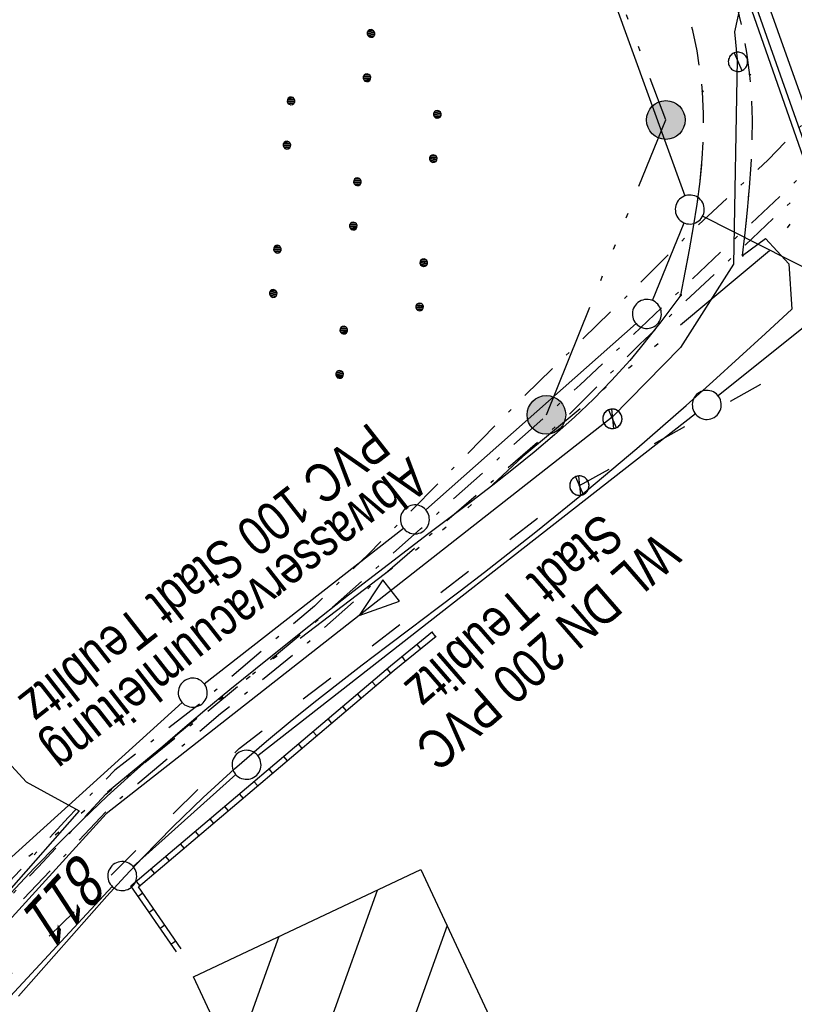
# Model space of a CAD drawing. Extents: x 509202 to 509841, y 456298 to 457260.
# Tile 6 of 56: x 509610 to 509650, y 456381 to 456432. Entities that reach past the tile are written whole.
import ezdxf

# ---------------------------------------------------------------- set-up
doc = ezdxf.new("R2010")
doc.units = 0
doc.header["$LTSCALE"] = 10
doc.header["$MEASUREMENT"] = 0
for name, pattern in [('ACAD_ISO03W100', [30, 12, -18]), ('ACAD_ISO14W100', [25.5, 12, -3, 0.5, -3, 0.5, -3, 0.5, -3]), ('LT00', [0]), ('LT08', [0.42, 0.2, -0.1, 0.02, -0.1]), ('LT11', [0.3, 0.2, -0.1])]:
    doc.linetypes.add(name, pattern=pattern)
doc.layers.get('0').update_dxf_attribs({"linetype": 'LT00'})
for name, color, linetype in [('--EK_FBR', 1, 'LT00'), ('--EL_DFK_AB_L', 21, 'LT00'), ('ABWASSERLTG', 24, 'LT00'), ('ABWASSERLTG_FLIEßPF', 26, 'Continuous'), ('ABWASSERLTG_TEXT', 26, 'Continuous'), ('DFK_AB_L', 21, 'LT00'), ('DFK_BEB_SCHR', 254, 'LT00'), ('DFK_BEBAUUNG', 250, 'LT00'), ('DFK_FLUR_NR', 250, 'LT00'), ('DFK_GZPKT', 250, 'LT00'), ('DFK_KATASTER', 250, 'LT00'), ('DFK_NUTZUNG', 250, 'LT00'), ('DFK_TOPO-ANL', 252, 'LT00'), ('STROM_UNTER', 80, 'LT08'), ('TELEKOM', 210, 'ACAD_ISO14W100'), ('TELEKOM_TEXT', 210, 'Continuous'), ('V114_AFBR_BAB', 250, 'LT00'), ('V114_FELDWEG', 250, 'LT11'), ('V114_GRABEN', 250, 'LT00'), ('V114_MAUER', 141, 'LT00'), ('V114_W_SCHIEB', 130, 'LT00'), ('V114_ZAUN', 40, 'LT00'), ('V115_AFBR_BAB', 250, 'LT00'), ('V115_FELDWEG', 250, 'LT11'), ('V115_MAUER', 141, 'LT00'), ('V115_W_SCHIEB', 130, 'LT00'), ('WASSERLTG', 130, 'ACAD_ISO03W100'), ('WASSERLTG_TEXT', 130, 'Continuous')]:
    doc.layers.add(name, color=color, linetype=linetype)
doc.styles.get("Standard").update_dxf_attribs({"font": 'ARIAL.TTF'})
doc.styles.add('Versorgungsltg', font='ARIAL.TTF', dxfattribs={"width": 0.8, "height": 2})

# ---------------------------------------------------------------- blocks, each defined once
blk = doc.blocks.new('SYMB7010')
at = {"color": 0, "linetype": 'ByBlock'}
for points in [[(-0.031408, 0.499213), (-0.093728, 0.49134), (-0.15457, 0.475719), (-0.212975, 0.452595), (-0.268021, 0.422333), (-0.31884, 0.385411), (-0.36463, 0.342411), (-0.40467, 0.29401), (-0.438329, 0.240973), (-0.465074, 0.184136), (-0.484486, 0.124395), (-0.496256, 0.062692), (-0.5002, 0)], [(0.5002, 0), (0.496256, 0.062692), (0.484485, 0.124395), (0.465074, 0.184136), (0.438329, 0.240973), (0.40467, 0.29401), (0.36463, 0.342411), (0.31884, 0.385411), (0.268021, 0.422333), (0.212975, 0.452595), (0.15457, 0.475719), (0.093728, 0.49134), (0.031408, 0.499213), (-0.031408, 0.499213)], [(-0.5002, 0), (-0.496256, -0.062692), (-0.484486, -0.124395), (-0.465075, -0.184136), (-0.438329, -0.240973), (-0.404671, -0.29401), (-0.36463, -0.342411), (-0.31884, -0.385411), (-0.268021, -0.422333), (-0.212975, -0.452595), (-0.154571, -0.475719), (-0.093728, -0.49134), (-0.031408, -0.499213), (0.031408, -0.499213)], [(0.031408, -0.499213), (0.093728, -0.491341), (0.15457, -0.475719), (0.212975, -0.452595), (0.268021, -0.422333), (0.31884, -0.385411), (0.36463, -0.342411), (0.404671, -0.294011), (0.438329, -0.240974), (0.465075, -0.184136), (0.484486, -0.124395), (0.496256, -0.062692), (0.500201, 0)]]:
    blk.add_lwpolyline(points, dxfattribs=at)
blk = doc.blocks.new('ABWASSER-FLIEßPF')
at = {"layer": 'ABWASSERLTG_FLIEßPF'}
for p, q in [((0, 0), (-2.109, 0.703)), ((-2.109, 0.703), (-2.109, -0.703)), ((-2.109, -0.703), (0, 0))]:
    blk.add_line(p, q, dxfattribs=at)
blk = doc.blocks.new('SYMB7110')
at = {"color": 0, "linetype": 'ByBlock'}
for p, q in [((-0.515, 0.392919), (-0.515, 0.367081)), ((-0.51, 0.362895), (-0.51, 0.397105)), ((-0.505, 0.399164), (-0.505, 0.360836)), ((-0.5, 0.360204), (-0.5, 0.399796)), ((-0.495, 0.399164), (-0.495, 0.360836)), ((-0.49, 0.362895), (-0.49, 0.397105)), ((-0.485, 0.392919), (-0.485, 0.367081)), ((-0.48, 0.379874), (-0.48, 0.380145)), ((-0.285, 0.392919), (-0.285, 0.367081)), ((-0.28, 0.362895), (-0.28, 0.397105)), ((-0.275, 0.399164), (-0.275, 0.360836)), ((-0.27, 0.360204), (-0.27, 0.399796)), ((-0.265, 0.399164), (-0.265, 0.360836)), ((-0.26, 0.362895), (-0.26, 0.397105)), ((-0.255, 0.392919), (-0.255, 0.367081)), ((-0.25, 0.379874), (-0.25, 0.380146)), ((0.255, 0.392919), (0.255, 0.367081)), ((0.26, 0.362895), (0.26, 0.397105)), ((0.265, 0.399164), (0.265, 0.360836)), ((0.27, 0.360204), (0.27, 0.399796)), ((0.275, 0.399164), (0.275, 0.360836)), ((0.28, 0.362895), (0.28, 0.397105)), ((0.285, 0.392919), (0.285, 0.367081)), ((0.29, 0.379874), (0.29, 0.380145)), ((0.485, 0.392919), (0.485, 0.367081)), ((0.49, 0.362895), (0.49, 0.397105)), ((0.495, 0.399164), (0.495, 0.360836)), ((0.5, 0.360204), (0.5, 0.399796)), ((0.505, 0.399164), (0.505, 0.360836)), ((0.51, 0.362895), (0.51, 0.397105)), ((0.515, 0.392919), (0.515, 0.367081)), ((0.52, 0.379874), (0.52, 0.380146)), ((-0.9, 0.012919), (-0.9, -0.012919)), ((-0.895, -0.017106), (-0.895, 0.017105)), ((-0.89, 0.019164), (-0.89, -0.019164)), ((-0.885, -0.019797), (-0.885, 0.019796)), ((-0.88, 0.019164), (-0.88, -0.019164)), ((-0.875, -0.017106), (-0.875, 0.017105)), ((-0.87, 0.012919), (-0.87, -0.012919)), ((-0.865, -0.000126), (-0.865, 0.000145)), ((-0.67, 0.012919), (-0.67, -0.012919)), ((-0.665, -0.017106), (-0.665, 0.017105)), ((-0.66, 0.019164), (-0.66, -0.019164)), ((-0.655, -0.019797), (-0.655, 0.019796)), ((-0.65, 0.019164), (-0.65, -0.019164)), ((-0.645, -0.017106), (-0.645, 0.017105)), ((-0.64, 0.012919), (-0.64, -0.012919)), ((-0.635, -0.000126), (-0.635, 0.000145)), ((-0.13, 0.012919), (-0.13, -0.012919)), ((-0.125, -0.017105), (-0.125, 0.017105)), ((-0.12, 0.019164), (-0.12, -0.019164)), ((-0.115, -0.019796), (-0.115, 0.019796)), ((-0.11, 0.019164), (-0.11, -0.019164)), ((-0.105, -0.017105), (-0.105, 0.017105)), ((-0.1, 0.012919), (-0.1, -0.012919)), ((-0.095, -0.000126), (-0.095, 0.000146)), ((0.1, 0.012919), (0.1, -0.012919)), ((0.105, -0.017105), (0.105, 0.017105)), ((0.11, 0.019164), (0.11, -0.019164)), ((0.115, -0.019796), (0.115, 0.019796)), ((0.12, 0.019164), (0.12, -0.019164)), ((0.125, -0.017105), (0.125, 0.017105)), ((0.13, 0.012919), (0.13, -0.012919)), ((0.135, -0.000126), (0.135, 0.000146)), ((0.64, 0.012919), (0.64, -0.012919)), ((0.645, -0.017105), (0.645, 0.017105)), ((0.65, 0.019164), (0.65, -0.019164)), ((0.655, -0.019796), (0.655, 0.019796)), ((0.66, 0.019164), (0.66, -0.019164)), ((0.665, -0.017105), (0.665, 0.017105)), ((0.67, 0.012919), (0.67, -0.012919)), ((0.675, -0.000126), (0.675, 0.000146)), ((0.87, 0.012919), (0.87, -0.012919)), ((0.875, -0.017105), (0.875, 0.017105)), ((0.88, 0.019164), (0.88, -0.019164)), ((0.885, -0.019796), (0.885, 0.019796)), ((0.89, 0.019164), (0.89, -0.019164)), ((0.895, -0.017105), (0.895, 0.017105)), ((0.9, 0.012919), (0.9, -0.012919)), ((0.905, -0.000126), (0.905, 0.000146)), ((-0.515, -0.367081), (-0.515, -0.392919)), ((-0.51, -0.397105), (-0.51, -0.362895)), ((-0.505, -0.360836), (-0.505, -0.399164)), ((-0.5, -0.399796), (-0.5, -0.360204)), ((-0.495, -0.360836), (-0.495, -0.399164)), ((-0.49, -0.397106), (-0.49, -0.362895)), ((-0.485, -0.367081), (-0.485, -0.392919)), ((-0.48, -0.380126), (-0.48, -0.379855)), ((-0.285, -0.367081), (-0.285, -0.392919)), ((-0.28, -0.397105), (-0.28, -0.362895)), ((-0.275, -0.360836), (-0.275, -0.399164)), ((-0.27, -0.399796), (-0.27, -0.360204)), ((-0.265, -0.360836), (-0.265, -0.399164)), ((-0.26, -0.397105), (-0.26, -0.362895)), ((-0.255, -0.367081), (-0.255, -0.392919)), ((-0.25, -0.380126), (-0.25, -0.379855)), ((0.255, -0.367081), (0.255, -0.392919)), ((0.26, -0.397105), (0.26, -0.362895)), ((0.265, -0.360836), (0.265, -0.399164)), ((0.27, -0.399796), (0.27, -0.360204)), ((0.275, -0.360836), (0.275, -0.399164)), ((0.28, -0.397105), (0.28, -0.362895)), ((0.285, -0.367081), (0.285, -0.392919)), ((0.29, -0.380126), (0.29, -0.379855)), ((0.485, -0.367081), (0.485, -0.392919)), ((0.49, -0.397105), (0.49, -0.362895)), ((0.495, -0.360836), (0.495, -0.399164)), ((0.5, -0.399796), (0.5, -0.360204)), ((0.505, -0.360836), (0.505, -0.399164)), ((0.51, -0.397105), (0.51, -0.362895)), ((0.515, -0.367081), (0.515, -0.392919)), ((0.52, -0.380126), (0.52, -0.379855))]:
    blk.add_line(p, q, dxfattribs=at)
for points in [[(-0.48, 0.38), (-0.481981, 0.388678), (-0.48753, 0.395637), (-0.49555, 0.399499), (-0.50445, 0.399499), (-0.51247, 0.395637), (-0.518019, 0.388678), (-0.52, 0.38), (-0.518019, 0.371322), (-0.51247, 0.364363), (-0.50445, 0.360501), (-0.49555, 0.360501), (-0.48753, 0.364363), (-0.481981, 0.371322), (-0.48, 0.38)], [(-0.25, 0.38), (-0.251981, 0.388678), (-0.25753, 0.395637), (-0.26555, 0.399499), (-0.27445, 0.399499), (-0.28247, 0.395637), (-0.288019, 0.388678), (-0.29, 0.38), (-0.288019, 0.371322), (-0.28247, 0.364363), (-0.27445, 0.360501), (-0.26555, 0.360501), (-0.25753, 0.364363), (-0.251981, 0.371322), (-0.25, 0.38)], [(0.29, 0.38), (0.288019, 0.388678), (0.28247, 0.395637), (0.27445, 0.399499), (0.26555, 0.399499), (0.25753, 0.395637), (0.251981, 0.388678), (0.25, 0.38), (0.251981, 0.371322), (0.25753, 0.364363), (0.26555, 0.360501), (0.27445, 0.360501), (0.28247, 0.364363), (0.288019, 0.371322), (0.29, 0.38)], [(0.52, 0.38), (0.518019, 0.388678), (0.51247, 0.395637), (0.50445, 0.399499), (0.495549, 0.399499), (0.48753, 0.395637), (0.481981, 0.388678), (0.48, 0.38), (0.481981, 0.371322), (0.48753, 0.364363), (0.495549, 0.360501), (0.50445, 0.360501), (0.51247, 0.364363), (0.518019, 0.371322), (0.52, 0.38)], [(-0.865, 0), (-0.866981, 0.008678), (-0.87253, 0.015637), (-0.88055, 0.019498), (-0.88945, 0.019498), (-0.89747, 0.015637), (-0.903019, 0.008678), (-0.905, 0)], [(-0.905, 0), (-0.903019, -0.008678), (-0.89747, -0.015637), (-0.88945, -0.019499), (-0.88055, -0.019499), (-0.87253, -0.015637), (-0.866981, -0.008678), (-0.865, 0)], [(-0.635, 0), (-0.636981, 0.008678), (-0.64253, 0.015637), (-0.65055, 0.019498), (-0.65945, 0.019498), (-0.66747, 0.015637), (-0.673019, 0.008678), (-0.675, 0)], [(-0.675, 0), (-0.673019, -0.008678), (-0.66747, -0.015637), (-0.65945, -0.019499), (-0.65055, -0.019499), (-0.64253, -0.015637), (-0.636981, -0.008678), (-0.635, 0)], [(-0.095, 0), (-0.096981, 0.008678), (-0.10253, 0.015637), (-0.11055, 0.019499), (-0.11945, 0.019499), (-0.12747, 0.015637), (-0.133019, 0.008678), (-0.135, 0)], [(-0.135, 0), (-0.133019, -0.008678), (-0.12747, -0.015637), (-0.11945, -0.019499), (-0.11055, -0.019499), (-0.10253, -0.015637), (-0.096981, -0.008678), (-0.095, 0)], [(0.135, 0), (0.133019, 0.008678), (0.12747, 0.015637), (0.11945, 0.019499), (0.11055, 0.019499), (0.10253, 0.015637), (0.096981, 0.008678), (0.095, 0)], [(0.095, 0), (0.096981, -0.008678), (0.10253, -0.015637), (0.11055, -0.019499), (0.11945, -0.019499), (0.12747, -0.015637), (0.133019, -0.008678), (0.135, 0)], [(0.675, 0), (0.673019, 0.008678), (0.66747, 0.015637), (0.65945, 0.019499), (0.65055, 0.019499), (0.64253, 0.015637), (0.636981, 0.008678), (0.635, 0)], [(0.635, 0), (0.636981, -0.008678), (0.64253, -0.015637), (0.65055, -0.019499), (0.65945, -0.019499), (0.66747, -0.015637), (0.673019, -0.008678), (0.675, 0)], [(0.905, 0), (0.903019, 0.008678), (0.89747, 0.015637), (0.88945, 0.019499), (0.88055, 0.019499), (0.87253, 0.015637), (0.866981, 0.008678), (0.865, 0)], [(0.865, 0), (0.866981, -0.008678), (0.87253, -0.015637), (0.88055, -0.019499), (0.88945, -0.019499), (0.89747, -0.015637), (0.903019, -0.008678), (0.905, 0)], [(-0.48, -0.38), (-0.481981, -0.371322), (-0.48753, -0.364363), (-0.49555, -0.360501), (-0.50445, -0.360501), (-0.51247, -0.364363), (-0.518019, -0.371322), (-0.52, -0.38), (-0.518019, -0.388678), (-0.51247, -0.395637), (-0.50445, -0.399499), (-0.49555, -0.399499), (-0.48753, -0.395637), (-0.481981, -0.388678), (-0.48, -0.38)], [(-0.25, -0.38), (-0.251981, -0.371322), (-0.25753, -0.364363), (-0.26555, -0.360501), (-0.27445, -0.360501), (-0.28247, -0.364363), (-0.288019, -0.371322), (-0.29, -0.38), (-0.288019, -0.388678), (-0.28247, -0.395637), (-0.27445, -0.399499), (-0.26555, -0.399499), (-0.25753, -0.395637), (-0.251981, -0.388678), (-0.25, -0.38)], [(0.29, -0.38), (0.288019, -0.371322), (0.28247, -0.364363), (0.27445, -0.360501), (0.26555, -0.360501), (0.25753, -0.364363), (0.251981, -0.371322), (0.25, -0.38), (0.251981, -0.388678), (0.25753, -0.395637), (0.26555, -0.399499), (0.27445, -0.399499), (0.28247, -0.395637), (0.288019, -0.388678), (0.29, -0.38)], [(0.52, -0.38), (0.518019, -0.371322), (0.51247, -0.364363), (0.50445, -0.360501), (0.495549, -0.360501), (0.48753, -0.364363), (0.481981, -0.371322), (0.48, -0.38), (0.481981, -0.388678), (0.48753, -0.395637), (0.495549, -0.399499), (0.50445, -0.399499), (0.51247, -0.395637), (0.518019, -0.388678), (0.52, -0.38)]]:
    blk.add_lwpolyline(points, dxfattribs=at)
blk = doc.blocks.new('SYMB1119')
at = {"color": 0, "linetype": 'ByBlock'}
blk.add_line((-0.5, 0), (0.5, 0), dxfattribs=at)
for points in [[(-0.031395, 0.499013), (-0.093691, 0.491144), (-0.154509, 0.475528), (-0.21289, 0.452414), (-0.267913, 0.422164), (-0.318712, 0.385257), (-0.364484, 0.342274), (-0.404509, 0.293893), (-0.438154, 0.240877), (-0.464888, 0.184062), (-0.484292, 0.124345), (-0.496058, 0.062667), (-0.5, 0)], [(-0.5, 0), (-0.496058, -0.062667), (-0.484292, -0.124345), (-0.464888, -0.184062), (-0.438154, -0.240877), (-0.404509, -0.293893), (-0.364485, -0.342274), (-0.318712, -0.385257), (-0.267914, -0.422164), (-0.21289, -0.452414), (-0.154509, -0.475529), (-0.093691, -0.491144), (-0.031395, -0.499014), (0.031395, -0.499014)], [(0.5, 0), (0.496057, 0.062667), (0.484292, 0.124345), (0.464888, 0.184062), (0.438153, 0.240877), (0.404509, 0.293893), (0.364484, 0.342274), (0.318712, 0.385257), (0.267913, 0.422164), (0.21289, 0.452414), (0.154509, 0.475528), (0.093691, 0.491144), (0.031395, 0.499013), (-0.031395, 0.499013)], [(0.031395, -0.499014), (0.093691, -0.491144), (0.154509, -0.475529), (0.21289, -0.452414), (0.267914, -0.422164), (0.318712, -0.385257), (0.364485, -0.342274), (0.404509, -0.293893), (0.438154, -0.240877), (0.464889, -0.184062), (0.484292, -0.124345), (0.496058, -0.062667), (0.5, 0)]]:
    blk.add_lwpolyline(points, dxfattribs=at)
blk = doc.blocks.new('SYMB0011')
at = {"color": 0, "linetype": 'ByBlock'}
for p, q in [((0.5, 0), (-0.5, 0)), ((0, 0.5), (0, -0.5))]:
    blk.add_line(p, q, dxfattribs=at)

msp = doc.modelspace()

# ---------------------------------------------------------------- hatches: boundary and pattern name
at = {"layer": 'TELEKOM_TEXT'}
h = msp.add_hatch(color=256, dxfattribs=at)
edge = h.paths.add_edge_path()
edge.add_arc((509642.981, 456426.337), 1, 0, 360)
h = msp.add_hatch(color=256, dxfattribs=at)
edge = h.paths.add_edge_path()
edge.add_arc((509636.802, 456411.091), 1, 0, 360)

# ---------------------------------------------------------------- linework, layer by layer
at = {"layer": '--EK_FBR', "linetype": 'LT11', "flags": 128}
for points in [[(509646.954, 456419.331), (509647.085, 456420.506), (509647.207, 456421.681), (509647.314, 456422.854), (509647.397, 456424.024), (509647.448, 456425.191), (509647.46, 456426.353), (509647.423, 456427.511), (509647.331, 456428.662), (509647.174, 456429.827), (509646.959, 456430.986), (509646.693, 456432.138), (509646.384, 456433.285), (509646.038, 456434.427), (509645.664, 456435.565), (509645.269, 456436.699), (509644.861, 456437.83), (509644.447, 456438.958), (509643.475, 456441.606), (509642.51, 456444.245), (509641.553, 456446.876), (509640.6, 456449.501), (509639.651, 456452.124), (509638.705, 456454.746), (509637.761, 456457.369), (509636.47, 456460.963), (509635.18, 456464.564), (509633.892, 456468.169), (509632.605, 456471.778), (509631.322, 456475.388), (509630.042, 456479), (509628.438, 456483.54), (509626.842, 456488.081), (509625.253, 456492.623), (509623.673, 456497.167), (509622.102, 456501.714), (509620.843, 456505.383), (509619.589, 456509.054), (509618.338, 456512.726), (509617.089, 456516.4), (509616.325, 456518.646), (509615.559, 456520.892), (509614.789, 456523.136), (509614.012, 456525.378), (509613.225, 456527.616), (509612.428, 456529.851), (509611.617, 456532.08), (509610.791, 456534.303), (509609.884, 456536.685), (509608.959, 456539.061), (509608.021, 456541.431), (509607.072, 456543.797), (509606.115, 456546.161), (509605.155, 456548.523), (509604.195, 456550.886), (509603.238, 456553.249), (509602.287, 456555.615), (509601.504, 456557.582), (509600.726, 456559.55), (509599.949, 456561.52), (509599.172, 456563.489), (509598.392, 456565.456), (509597.606, 456567.422), (509596.813, 456569.384), (509595.827, 456571.785), (509594.829, 456574.181), (509593.821, 456576.574), (509592.807, 456578.963), (509591.79, 456581.352)], [(509643.752, 456417.278), (509643.984, 456418.455), (509644.209, 456419.632), (509644.417, 456420.808), (509644.601, 456421.982), (509644.753, 456423.154), (509644.865, 456424.323), (509644.928, 456425.488), (509644.935, 456426.65), (509644.877, 456427.807), (509644.763, 456428.861), (509644.594, 456429.911), (509644.378, 456430.958), (509644.119, 456432), (509643.826, 456433.04), (509643.502, 456434.076), (509643.156, 456435.109), (509642.794, 456436.139), (509642.421, 456437.167), (509642.044, 456438.192), (509641.2, 456440.496), (509640.366, 456442.79), (509639.541, 456445.077), (509638.722, 456447.358), (509637.907, 456449.635), (509637.096, 456451.91), (509636.286, 456454.185), (509635.475, 456456.46), (509634.181, 456460.085), (509632.882, 456463.716), (509631.578, 456467.351), (509630.271, 456470.988), (509628.961, 456474.625), (509627.648, 456478.261), (509626.626, 456481.086), (509625.606, 456483.911), (509624.589, 456486.736), (509623.579, 456489.562), (509622.576, 456492.391), (509621.585, 456495.223), (509620.606, 456498.059), (509619.642, 456500.901), (509618.938, 456503.012), (509618.24, 456505.125), (509617.543, 456507.239), (509616.845, 456509.352), (509616.14, 456511.463), (509615.426, 456513.57), (509614.698, 456515.673), (509613.918, 456517.868), (509613.121, 456520.058), (509612.311, 456522.242), (509611.49, 456524.423), (509610.661, 456526.601), (509609.827, 456528.777), (509608.991, 456530.952), (509608.156, 456533.128), (509607.118, 456535.845), (509606.084, 456538.563), (509605.05, 456541.281), (509604.015, 456543.998), (509602.975, 456546.714), (509601.928, 456549.426), (509600.871, 456552.135), (509599.802, 456554.839), (509598.892, 456557.109), (509597.975, 456559.375), (509597.052, 456561.64), (509596.126, 456563.903), (509595.2, 456566.167), (509594.276, 456568.431), (509593.067, 456571.412), (509591.864, 456574.396), (509590.666, 456577.381), (509589.469, 456580.367)]]:
    msp.add_lwpolyline(points, dxfattribs=at)
at = {"layer": '--EK_FBR'}
for points in [[(509646.954, 456419.331), (509648.142, 456420.202), (509649.35, 456418.902), (509649.504, 456416.549)], [(509643.752, 456417.278), (509643.238, 456416.589), (509642.72, 456415.903), (509642.196, 456415.224), (509641.66, 456414.555), (509641.11, 456413.9), (509640.195, 456412.886), (509639.24, 456411.911), (509638.248, 456410.97), (509637.225, 456410.058), (509636.177, 456409.171), (509635.108, 456408.305), (509634.024, 456407.454), (509632.929, 456406.615), (509631.828, 456405.783), (509630.728, 456404.953), (509628.638, 456403.363), (509626.565, 456401.762), (509624.507, 456400.148), (509622.464, 456398.517), (509620.435, 456396.869), (509619.139, 456395.799), (509617.852, 456394.718), (509616.578, 456393.622), (509615.319, 456392.507), (509614.08, 456391.372), (509612.802, 456390.154), (509611.547, 456388.912), (509610.312, 456387.65), (509609.095, 456386.371)], [(509643.752, 456417.278), (509643.238, 456416.589), (509642.721, 456415.903), (509642.196, 456415.224), (509641.66, 456414.555), (509641.11, 456413.9), (509640.195, 456412.886), (509639.24, 456411.911), (509638.248, 456410.97), (509637.225, 456410.058), (509636.177, 456409.171), (509635.108, 456408.305), (509634.024, 456407.454), (509632.929, 456406.615), (509631.828, 456405.783), (509630.728, 456404.953), (509628.638, 456403.363), (509626.565, 456401.762), (509624.507, 456400.147), (509622.464, 456398.517), (509620.435, 456396.869), (509619.139, 456395.799), (509617.852, 456394.718), (509616.578, 456393.622), (509615.319, 456392.507), (509614.08, 456391.372), (509612.802, 456390.154), (509611.547, 456388.913), (509610.312, 456387.65), (509609.095, 456386.371)], [(509609.496, 456381.033), (509610.413, 456382.066), (509611.324, 456383.103), (509612.234, 456384.14), (509613.147, 456385.175), (509614.066, 456386.204), (509614.996, 456387.223), (509615.94, 456388.229), (509617.474, 456389.791), (509619.052, 456391.31), (509620.669, 456392.788), (509622.324, 456394.222), (509623.543, 456395.235), (509624.778, 456396.229), (509626.024, 456397.207), (509627.28, 456398.174), (509628.542, 456399.133), (509629.808, 456400.088), (509631.075, 456401.042), (509632.34, 456401.998), (509633.6, 456402.961), (509636.264, 456405.048), (509638.892, 456407.18), (509641.483, 456409.357), (509644.035, 456411.578), (509645.413, 456412.809), (509646.781, 456414.05), (509648.144, 456415.298), (509649.504, 456416.549)], [(509609.496, 456381.033), (509610.413, 456382.066), (509611.324, 456383.102), (509612.234, 456384.14), (509613.147, 456385.175), (509614.066, 456386.204), (509614.996, 456387.223), (509615.94, 456388.229), (509617.474, 456389.791), (509619.052, 456391.311), (509620.669, 456392.788), (509622.324, 456394.222), (509623.543, 456395.235), (509624.778, 456396.229), (509626.024, 456397.207), (509627.28, 456398.174), (509628.543, 456399.133), (509629.808, 456400.088), (509631.075, 456401.042), (509632.34, 456401.998), (509633.6, 456402.961), (509636.264, 456405.048), (509638.892, 456407.18), (509641.483, 456409.357), (509644.035, 456411.578), (509645.413, 456412.809), (509646.781, 456414.05), (509648.144, 456415.298), (509649.504, 456416.549)]]:
    msp.add_lwpolyline(points, dxfattribs=at)
at = {"layer": '--EL_DFK_AB_L'}
msp.add_line((509611.888, 456533.71), (509652.233, 456418.227), dxfattribs=at)
at = {"layer": 'ABWASSERLTG', "flags": 128}
msp.add_lwpolyline([(509797.463, 456513.061), (509778.602, 456497.964), (509755.537, 456480.425), (509748.849, 456476.742), (509722.391, 456467.354), (509704.291, 456463.146), (509694.278, 456467.493), (509646.808, 456432.155), (509646.529, 456430.891), (509646.671, 456429.462), (509646.485, 456418.887), (509643.747, 456414.567), (509640.207, 456410.966), (509614.026, 456390.46), (509600.101, 456375.171), (509588.479, 456369.227), (509587.129, 456368.207), (509569.369, 456358.688), (509566.457, 456353.499), (509565.605, 456351.786), (509561.162, 456347.764), (509557.541, 456346.979), (509557.345, 456346.954)], dxfattribs=at)
at = {"layer": 'DFK_AB_L'}
msp.add_line((509611.888, 456533.71), (509652.233, 456418.227), dxfattribs=at)
at = {"layer": 'DFK_BEB_SCHR'}
for p, q in [((509620.97, 456366.777), (509628.073, 456386.526)), ((509631.662, 456384.685), (509628.361, 456375.507)), ((509622.955, 456384.115), (509620.996, 456378.669))]:
    msp.add_line(p, q, dxfattribs=at)
at = {"layer": 'DFK_BEBAUUNG'}
msp.add_lwpolyline([(509609.56, 456374.34), (509619.88, 456379.199), (509618.55, 456382.04), (509630.31, 456387.579), (509634.58, 456378.441), (509624.42, 456373.65), (509626.46, 456369.4), (509614.57, 456363.72), (509609.56, 456374.34)], dxfattribs=at)
at = {"layer": 'DFK_KATASTER'}
for p, q in [((509616.586, 456497.925), (509643.965, 456422.415)), ((509644.889, 456421.37), (509651.811, 456417.859)), ((509642.285, 456417.003), (509643.935, 456421.015)), ((509651.895, 456417.051), (509645.686, 456412.078)), ((509630.562, 456406.187), (509641.439, 456415.812)), ((509644.509, 456411.148), (509621.881, 456393.461)), ((509619.102, 456397.191), (509629.409, 456405.228)), ((509606.406, 456385.762), (509617.954, 456396.226)), ((509620.731, 456392.5), (509615.419, 456387.749)), ((509614.349, 456386.701), (509602.762, 456374.267))]:
    msp.add_line(p, q, dxfattribs=at)
at = {"layer": 'DFK_TOPO-ANL'}
for p, q in [((509605.07, 456397.339), (509609.89, 456392.119)), ((509609.89, 456392.119), (509612.63, 456390.619)), ((509612.63, 456390.619), (509609, 456386.49))]:
    msp.add_line(p, q, dxfattribs=at)
at = {"layer": 'STROM_UNTER', "flags": 128}
for points in [[(509697.422, 456451.743), (509695.632, 456451.482), (509692.271, 456462.736), (509686.101, 456460.614), (509681.724, 456457.805), (509677.618, 456454.316), (509668.525, 456445.516), (509661.391, 456438.264), (509658.769, 456435.621), (509650.496, 456426.581), (509648.273, 456424.282), (509644.038, 456420.309), (509641.015, 456417.288), (509635.444, 456411.852), (509627.615, 456403.904), (509624.801, 456401.209), (509618.96, 456396.216), (509614.474, 456392.722), (509612.082, 456390.297), (509609.252, 456387.2), (509608.092, 456385.936), (509605.394, 456382.993), (509602.829, 456379.891), (509599.124, 456375.292), (509598.202, 456374.011), (509594.704, 456369.793), (509591.29, 456365.676), (509589.803, 456363.543), (509588.891, 456362.081), (509587.58, 456360.197), (509586.152, 456358.034), (509584.048, 456354.945), (509581.26, 456350.91), (509579.144, 456347.958), (509577.927, 456345.849), (509576.016, 456342.327), (509572.595, 456335.044), (509571.896, 456333.242), (509571.6, 456327.427), (509571.6, 456325.294), (509572.148, 456313.836)], [(509607.008, 456387.521), (509608.828, 456385.94), (509610.513, 456387.707), (509614.01, 456391.481), (509618.347, 456395.004), (509624.788, 456400.311), (509630.292, 456405.202), (509638.55, 456412.64), (509644.205, 456417.986), (509648.876, 456422.384), (509654.825, 456428.082), (509662.309, 456435.135), (509673.76, 456445.784), (509682.556, 456454.2), (509688.194, 456459.448), (509689.775, 456460.932), (509699.094, 456462.883), (509701.201, 456452.552), (509700.014, 456452.249)], [(509588.213, 456361.107), (509588.796, 456360.836), (509589.307, 456361.66), (509592.007, 456365.742), (509594.665, 456368.829), (509599.637, 456375.067), (509603.689, 456379.964), (509605.386, 456382.112), (509607.691, 456384.614), (509608.259, 456384.865), (509609.169, 456385.464), (509611.736, 456388.15), (509614.404, 456390.982), (509615.67, 456392.038), (509619.951, 456395.647), (509624.449, 456399.307), (509627.75, 456402.271), (509633.237, 456406.999), (509637.819, 456410.962), (509641.639, 456414.742), (509646.191, 456419.028), (509649.714, 456422.351), (509654.605, 456426.839), (509658.805, 456430.726), (509662.57, 456434.552), (509671.444, 456442.7), (509679.826, 456450.639), (509690.089, 456460.359), (509693.197, 456461.073), (509698.645, 456462.044), (509700.557, 456453.019), (509699.869, 456452.914)]]:
    msp.add_lwpolyline(points, dxfattribs=at)
at = {"layer": 'TELEKOM', "ltscale": 0.05, "flags": 128}
for points in [[(509636.802, 456411.091), (509642.981, 456426.337), (509630.678, 456459.21), (509619.252, 456491.259), (509607.121, 456526.189), (509597.724, 456551.623), (509584.832, 456577.721), (509583.566, 456576.152), (509539.258, 456580.146), (509539.673, 456583.967)], [(509676.167, 456445.708), (509650.811, 456422.881), (509648.429, 456419.631), (509635.587, 456408.945), (509631.907, 456405.505), (509619.917, 456396.374), (509606.351, 456385.228), (509593.647, 456372.456), (509589.025, 456367.04), (509585.561, 456362.69), (509580.041, 456353.784), (509577.375, 456348.812), (509575.687, 456345.527), (509572.747, 456338.751), (509570.613, 456333.424), (509568.385, 456329.045), (509566.646, 456326.144)]]:
    msp.add_lwpolyline(points, dxfattribs=at)
at = {"layer": 'TELEKOM_TEXT'}
for centre in [(509642.981, 456426.337), (509636.802, 456411.091)]:
    msp.add_circle(centre, 1, dxfattribs=at)
at = {"layer": 'V114_AFBR_BAB'}
for points in [[(509646.954, 456419.331), (509648.142, 456420.202), (509649.35, 456418.902), (509649.504, 456416.549)], [(509643.752, 456417.278), (509643.238, 456416.589), (509642.72, 456415.903), (509642.196, 456415.224), (509641.66, 456414.555), (509641.11, 456413.9), (509640.195, 456412.886), (509639.24, 456411.911), (509638.248, 456410.97), (509637.225, 456410.058), (509636.177, 456409.171), (509635.108, 456408.305), (509634.024, 456407.454), (509632.929, 456406.615), (509631.828, 456405.783), (509630.728, 456404.953), (509628.638, 456403.363), (509626.565, 456401.762), (509624.507, 456400.148), (509622.464, 456398.517), (509620.435, 456396.869), (509619.139, 456395.799), (509617.852, 456394.718), (509616.578, 456393.622), (509615.319, 456392.507), (509614.08, 456391.372), (509612.802, 456390.154), (509611.547, 456388.912), (509610.312, 456387.65), (509609.095, 456386.371)], [(509609.496, 456381.033), (509610.413, 456382.066), (509611.324, 456383.103), (509612.234, 456384.14), (509613.147, 456385.175), (509614.066, 456386.204), (509614.996, 456387.223), (509615.94, 456388.229), (509617.474, 456389.791), (509619.052, 456391.31), (509620.669, 456392.788), (509622.324, 456394.222), (509623.543, 456395.235), (509624.778, 456396.229), (509626.024, 456397.207), (509627.28, 456398.174), (509628.542, 456399.133), (509629.808, 456400.088), (509631.075, 456401.042), (509632.34, 456401.998), (509633.6, 456402.961), (509636.264, 456405.048), (509638.892, 456407.18), (509641.483, 456409.357), (509644.035, 456411.578), (509645.413, 456412.809), (509646.781, 456414.05), (509648.144, 456415.298), (509649.504, 456416.549)]]:
    msp.add_lwpolyline(points, dxfattribs=at)
at = {"layer": 'V114_FELDWEG', "flags": 128}
for points in [[(509646.954, 456419.331), (509647.085, 456420.506), (509647.207, 456421.681), (509647.314, 456422.854), (509647.397, 456424.024), (509647.448, 456425.191), (509647.46, 456426.353), (509647.423, 456427.511), (509647.331, 456428.662), (509647.174, 456429.827), (509646.959, 456430.986), (509646.693, 456432.138), (509646.384, 456433.285), (509646.038, 456434.427), (509645.664, 456435.565), (509645.269, 456436.699), (509644.861, 456437.83), (509644.447, 456438.958), (509643.475, 456441.606), (509642.51, 456444.245), (509641.553, 456446.876), (509640.6, 456449.501), (509639.651, 456452.124), (509638.705, 456454.746), (509637.761, 456457.369), (509636.47, 456460.963), (509635.18, 456464.564), (509633.892, 456468.169), (509632.605, 456471.778), (509631.322, 456475.388), (509630.042, 456479), (509628.438, 456483.54), (509626.842, 456488.081), (509625.253, 456492.623), (509623.673, 456497.167), (509622.102, 456501.714), (509620.843, 456505.383), (509619.589, 456509.054), (509618.338, 456512.726), (509617.089, 456516.4), (509616.325, 456518.646), (509615.559, 456520.892), (509614.789, 456523.136), (509614.012, 456525.378), (509613.225, 456527.616), (509612.428, 456529.851), (509611.617, 456532.08), (509610.791, 456534.303), (509609.884, 456536.685), (509608.959, 456539.061), (509608.021, 456541.431), (509607.072, 456543.797), (509606.115, 456546.161), (509605.155, 456548.523), (509604.195, 456550.886), (509603.238, 456553.249), (509602.287, 456555.615), (509601.504, 456557.582), (509600.726, 456559.55), (509599.949, 456561.52), (509599.172, 456563.489), (509598.392, 456565.456), (509597.606, 456567.422), (509596.813, 456569.384), (509595.827, 456571.785), (509594.829, 456574.181), (509593.821, 456576.574), (509592.807, 456578.963), (509591.79, 456581.352)], [(509643.752, 456417.278), (509643.984, 456418.455), (509644.209, 456419.632), (509644.417, 456420.808), (509644.601, 456421.982), (509644.753, 456423.154), (509644.865, 456424.323), (509644.928, 456425.488), (509644.935, 456426.65), (509644.877, 456427.807), (509644.763, 456428.861), (509644.594, 456429.911), (509644.378, 456430.958), (509644.119, 456432), (509643.826, 456433.04), (509643.502, 456434.076), (509643.156, 456435.109), (509642.794, 456436.139), (509642.421, 456437.167), (509642.044, 456438.192), (509641.2, 456440.496), (509640.366, 456442.79), (509639.541, 456445.077), (509638.722, 456447.358), (509637.907, 456449.635), (509637.096, 456451.91), (509636.286, 456454.185), (509635.475, 456456.46), (509634.181, 456460.085), (509632.882, 456463.716), (509631.578, 456467.351), (509630.271, 456470.988), (509628.961, 456474.625), (509627.648, 456478.261), (509626.626, 456481.086), (509625.606, 456483.911), (509624.589, 456486.736), (509623.579, 456489.562), (509622.576, 456492.391), (509621.585, 456495.223), (509620.606, 456498.059), (509619.642, 456500.901), (509618.938, 456503.012), (509618.24, 456505.125), (509617.543, 456507.239), (509616.845, 456509.352), (509616.14, 456511.463), (509615.426, 456513.57), (509614.698, 456515.673), (509613.918, 456517.868), (509613.121, 456520.058), (509612.311, 456522.242), (509611.49, 456524.423), (509610.661, 456526.601), (509609.827, 456528.777), (509608.991, 456530.952), (509608.156, 456533.128), (509607.118, 456535.845), (509606.084, 456538.563), (509605.05, 456541.281), (509604.015, 456543.998), (509602.975, 456546.714), (509601.928, 456549.426), (509600.871, 456552.135), (509599.802, 456554.839), (509598.892, 456557.109), (509597.975, 456559.375), (509597.052, 456561.64), (509596.126, 456563.903), (509595.2, 456566.167), (509594.276, 456568.431), (509593.067, 456571.412), (509591.864, 456574.396), (509590.666, 456577.381), (509589.469, 456580.367)]]:
    msp.add_lwpolyline(points, dxfattribs=at)
at = {"layer": 'V114_GRABEN'}
msp.add_lwpolyline([(509647.94, 456433.25), (509648.762, 456430.971), (509649.988, 456427.542), (509651.202, 456424.109), (509652.401, 456420.671), (509653.583, 456417.226), (509654.747, 456413.776), (509656.079, 456409.745), (509657.382, 456405.705), (509658.657, 456401.656), (509659.902, 456397.597), (509661.485, 456392.273), (509663.016, 456386.933), (509664.496, 456381.579), (509665.923, 456376.211), (509666.619, 456373.518), (509667.305, 456370.823), (509667.983, 456368.126), (509668.656, 456365.428), (509669.326, 456362.729)], dxfattribs=at)
at = {"layer": 'V114_MAUER'}
for p, q in [((509630.872, 456399.849), (509631.06, 456399.616)), ((509630.094, 456399.221), (509630.282, 456398.988)), ((509629.316, 456398.593), (509629.504, 456398.36)), ((509628.542, 456397.96), (509628.736, 456397.731)), ((509627.779, 456397.313), (509627.973, 456397.085)), ((509627.016, 456396.667), (509627.21, 456396.438)), ((509626.253, 456396.02), (509626.447, 456395.791)), ((509625.491, 456395.373), (509625.685, 456395.144)), ((509624.728, 456394.726), (509624.922, 456394.498)), ((509623.965, 456394.08), (509624.159, 456393.851)), ((509623.203, 456393.433), (509623.397, 456393.204)), ((509622.44, 456392.786), (509622.634, 456392.557)), ((509621.677, 456392.139), (509621.871, 456391.911)), ((509620.915, 456391.493), (509621.109, 456391.264)), ((509620.152, 456390.846), (509620.346, 456390.617)), ((509619.389, 456390.199), (509619.583, 456389.97)), ((509618.626, 456389.552), (509618.821, 456389.324)), ((509617.864, 456388.906), (509618.058, 456388.677)), ((509617.101, 456388.259), (509617.295, 456388.03)), ((509616.338, 456387.612), (509616.532, 456387.383)), ((509615.576, 456386.965), (509615.77, 456386.737)), ((509615.68, 456386.204), (509615.927, 456386.374)), ((509616.248, 456385.381), (509616.495, 456385.551)), ((509616.816, 456384.558), (509617.063, 456384.728)), ((509617.384, 456383.735), (509617.631, 456383.905))]:
    msp.add_line(p, q, dxfattribs=at)
for points in [[(509617.668, 456383.323), (509615.31, 456386.74), (509628.736, 456398.125), (509630.917, 456399.886)], [(509617.915, 456383.493), (509615.711, 456386.687), (509628.927, 456397.894), (509631.105, 456399.653)]]:
    msp.add_lwpolyline(points, dxfattribs=at)
at = {"layer": 'V114_ZAUN'}
msp.add_line((509645.111, 456439.4), (509650.099, 456425.254), dxfattribs=at)
at = {"layer": 'V115_AFBR_BAB'}
for points in [[(509646.954, 456419.331), (509648.142, 456420.202), (509649.35, 456418.902), (509649.504, 456416.549)], [(509643.752, 456417.278), (509643.238, 456416.589), (509642.721, 456415.903), (509642.196, 456415.224), (509641.66, 456414.555), (509641.11, 456413.9), (509640.195, 456412.886), (509639.24, 456411.911), (509638.248, 456410.97), (509637.225, 456410.058), (509636.177, 456409.171), (509635.108, 456408.305), (509634.024, 456407.454), (509632.929, 456406.615), (509631.828, 456405.783), (509630.728, 456404.953), (509628.638, 456403.363), (509626.565, 456401.762), (509624.507, 456400.147), (509622.464, 456398.517), (509620.435, 456396.869), (509619.139, 456395.799), (509617.852, 456394.718), (509616.578, 456393.622), (509615.319, 456392.507), (509614.08, 456391.372), (509612.802, 456390.154), (509611.547, 456388.913), (509610.312, 456387.65), (509609.095, 456386.371)], [(509609.496, 456381.033), (509610.413, 456382.066), (509611.324, 456383.102), (509612.234, 456384.14), (509613.147, 456385.175), (509614.066, 456386.204), (509614.996, 456387.223), (509615.94, 456388.229), (509617.474, 456389.791), (509619.052, 456391.311), (509620.669, 456392.788), (509622.324, 456394.222), (509623.543, 456395.235), (509624.778, 456396.229), (509626.024, 456397.207), (509627.28, 456398.174), (509628.543, 456399.133), (509629.808, 456400.088), (509631.075, 456401.042), (509632.34, 456401.998), (509633.6, 456402.961), (509636.264, 456405.048), (509638.892, 456407.18), (509641.483, 456409.357), (509644.035, 456411.578), (509645.413, 456412.809), (509646.781, 456414.05), (509648.144, 456415.298), (509649.504, 456416.549)]]:
    msp.add_lwpolyline(points, dxfattribs=at)
at = {"layer": 'V115_FELDWEG'}
for points in [[(509643.752, 456417.278), (509643.984, 456418.455), (509644.209, 456419.632), (509644.417, 456420.808), (509644.601, 456421.982), (509644.753, 456423.154), (509644.837, 456424.032)], [(509646.954, 456419.331), (509647.085, 456420.506), (509647.208, 456421.681), (509647.314, 456422.854), (509647.397, 456424.024), (509647.409, 456424.302)]]:
    msp.add_lwpolyline(points, dxfattribs=at)
at = {"layer": 'V115_MAUER'}
for p, q in [((509630.872, 456399.849), (509631.06, 456399.616)), ((509630.094, 456399.221), (509630.282, 456398.988)), ((509629.316, 456398.593), (509629.504, 456398.36)), ((509628.542, 456397.96), (509628.736, 456397.731)), ((509627.779, 456397.313), (509627.973, 456397.085)), ((509627.016, 456396.667), (509627.21, 456396.438)), ((509626.253, 456396.02), (509626.448, 456395.791)), ((509625.491, 456395.373), (509625.685, 456395.144)), ((509624.728, 456394.726), (509624.922, 456394.498)), ((509623.965, 456394.08), (509624.159, 456393.851)), ((509623.203, 456393.433), (509623.397, 456393.204)), ((509622.44, 456392.786), (509622.634, 456392.557)), ((509621.677, 456392.139), (509621.871, 456391.911)), ((509620.915, 456391.493), (509621.109, 456391.264)), ((509620.152, 456390.846), (509620.346, 456390.617)), ((509619.389, 456390.199), (509619.583, 456389.97)), ((509618.626, 456389.552), (509618.821, 456389.324)), ((509617.864, 456388.906), (509618.058, 456388.677)), ((509617.101, 456388.259), (509617.295, 456388.03)), ((509616.338, 456387.612), (509616.532, 456387.383)), ((509615.576, 456386.965), (509615.77, 456386.736)), ((509615.68, 456386.204), (509615.927, 456386.374)), ((509616.248, 456385.381), (509616.495, 456385.551)), ((509616.816, 456384.558), (509617.063, 456384.728)), ((509617.384, 456383.735), (509617.631, 456383.905))]:
    msp.add_line(p, q, dxfattribs=at)
for points in [[(509617.668, 456383.323), (509615.31, 456386.74), (509628.736, 456398.125), (509630.917, 456399.886)], [(509617.915, 456383.493), (509615.711, 456386.687), (509628.927, 456397.894), (509631.105, 456399.653)]]:
    msp.add_lwpolyline(points, dxfattribs=at)
at = {"layer": 'WASSERLTG', "ltscale": 0.015, "flags": 128}
msp.add_lwpolyline([(509559.968, 456341.086), (509561.223, 456341.152), (509566.566, 456340.672), (509573.421, 456341.756), (509574.741, 456342.176), (509576.632, 456342.326), (509579.786, 456342.787), (509586.389, 456352.93), (509591.795, 456360.938), (509601.015, 456372.954), (509608.392, 456381.468), (509620.913, 456393.842), (509638.507, 456407.434), (509653.042, 456415.548), (509699.724, 456438.403), (509700.425, 456438.738), (509701.735, 456444.508), (509703.471, 456457.331), (509703.653, 456458.975), (509704.658, 456460.132), (509706.55, 456460.676), (509715.622, 456463.534), (509747.243, 456473.525), (509759.394, 456480.282), (509776.733, 456493.476), (509780.162, 456496.43), (509792.573, 456506.698), (509797.834, 456510.694), (509798.356, 456511.065)], dxfattribs=at)

# ---------------------------------------------------------------- block references
at = {"layer": 'ABWASSERLTG_FLIEßPF', "rotation": 218.0687549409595}
msp.add_blockref('ABWASSER-FLIEßPF', (509627.116, 456400.713), dxfattribs=at)
at = {"layer": 'DFK_GZPKT', "xscale": 1.500000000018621, "yscale": 1.5, "zscale": 1.5, "rotation": 264.7377099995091}
for p in [(509644.22, 456421.709), (509642, 456416.31), (509645.1, 456411.608), (509630, 456405.689), (509618.51, 456396.73), (509621.29, 456393), (509614.86, 456387.249)]:
    msp.add_blockref('SYMB7010', p, dxfattribs=at)
at = {"layer": 'DFK_NUTZUNG', "xscale": 9.999999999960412, "yscale": 10, "zscale": 10, "rotation": 264.7377000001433}
msp.add_blockref('SYMB7110', (509626.918, 456421.998), dxfattribs=at)
at = {"layer": 'V114_FELDWEG', "xscale": 0.1000000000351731, "yscale": 0.09999999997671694, "zscale": 0.1, "rotation": 294.0840000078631}
for p in [(509647.331, 456428.662), (509644.877, 456427.807), (509646.954, 456419.331), (509643.752, 456417.278)]:
    msp.add_blockref('SYMB0011', p, dxfattribs=at)
at = {"layer": 'V114_W_SCHIEB', "color": 26, "rotation": 294.0839999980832}
for p in [(509646.712, 456429.345), (509640.215, 456410.89)]:
    msp.add_blockref('SYMB1119', p, dxfattribs=at)
at = {"layer": 'V114_W_SCHIEB', "rotation": 294.0839999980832}
msp.add_blockref('SYMB1119', (509638.507, 456407.434), dxfattribs=at)
at = {"layer": 'V115_FELDWEG', "xscale": 0.1000000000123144, "yscale": 0.09999999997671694, "zscale": 0.1, "rotation": 275.9993999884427}
for p in [(509646.954, 456419.331), (509643.752, 456417.278)]:
    msp.add_blockref('SYMB0011', p, dxfattribs=at)
at = {"layer": 'V115_W_SCHIEB', "color": 26, "rotation": 275.9993999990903}
msp.add_blockref('SYMB1119', (509640.215, 456410.89), dxfattribs=at)
at = {"layer": 'V115_W_SCHIEB', "rotation": 275.9993999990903}
msp.add_blockref('SYMB1119', (509638.507, 456407.434), dxfattribs=at)

# ---------------------------------------------------------------- texts
at = {"layer": 'ABWASSERLTG_TEXT', "insert": (509619.931, 456401.769), "char_height": 2, "attachment_point": 5, "rotation": 218.0688, "line_spacing_factor": 0.8, "style": 'Versorgungsltg'}
msp.add_mtext('Abwasservacuumleitung \\PPVC 100 Stadt Teublitz', dxfattribs=at)
at = {"layer": 'DFK_FLUR_NR', "oblique": 13.754, "width": 0.75}
msp.add_text('811', height=2.5, rotation=226.9327, dxfattribs=at).set_placement((509612.674, 456388.61))
at = {"layer": 'WASSERLTG_TEXT', "insert": (509636, 456399.868), "char_height": 2, "attachment_point": 5, "rotation": 220.9753, "line_spacing_factor": 0.8, "style": 'Versorgungsltg'}
msp.add_mtext('WL DN 200 PVC\\PStadt Teublitz', dxfattribs=at)

doc.saveas('drawing.dxf')
